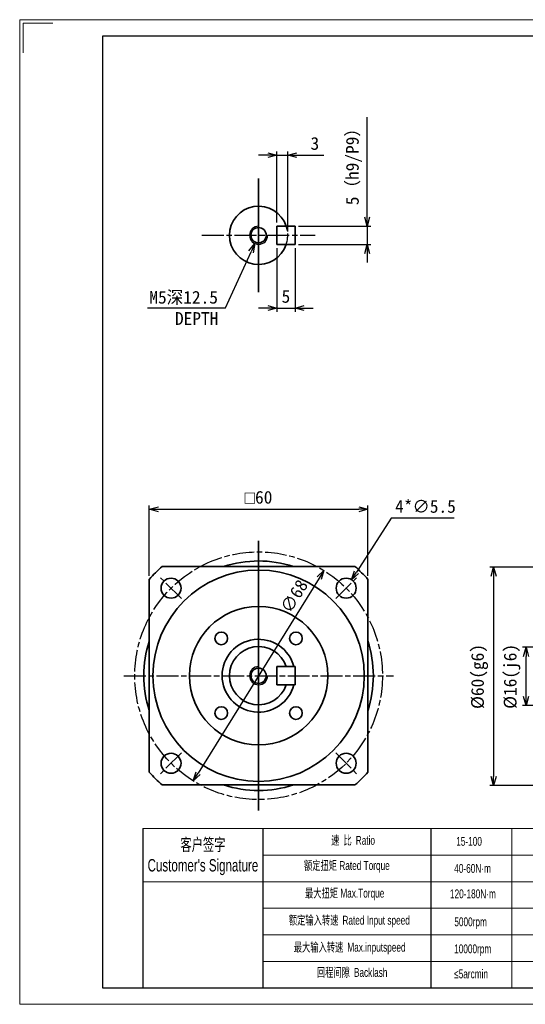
# Model space of a CAD drawing. Header units: millimetres. Extents: x 108 to 491, y 74 to 344.
# Tile 1 of 2: x 108 to 247, y 74 to 344. Entities that reach past the tile are written whole.
import ezdxf

# ---------------------------------------------------------------- set-up
doc = ezdxf.new("R2010")
doc.units = ezdxf.units.MM
doc.linetypes.add('AM_ISO02W050x2', pattern=[3.75, 3, -0.75])
doc.linetypes.add('AM_ISO08W050x2', pattern=[9, 6, -0.75, 1.5, -0.75])
doc.layers.add('7标注层', color=4, linetype='Continuous')
for name, color, linetype, lineweight in [('AM_1', 131, 'Continuous', 35), ('AM_3', 6, 'AM_ISO02W050x2', 25), ('AM_4', 3, 'Continuous', 25), ('AM_5', 3, 'Continuous', 25), ('AM_7', 4, 'AM_ISO08W050x2', 25), ('SLD-0', 7, 'Continuous', 18), ('图框_外框线', 7, 'Continuous', 18)]:
    doc.layers.add(name, color=color, linetype=linetype, lineweight=lineweight)
doc.styles.add('标准', font='arial.ttf', dxfattribs={"width": 0.667})
doc.dimstyles.new('AM_JIS$0', dxfattribs={"dimtxt": 3.5, "dimasz": 2.5, "dimexe": 1, "dimexo": 1, "dimgap": 1.5, "dimtad": 3, "dimdec": 3, "dimdsep": 46, "dimtxsty": 'Standard', "dimblk": 'OPEN30', "dimcen": 0, "dimclrd": 256, "dimclre": 256, "dimclrt": 2, "dimadec": 3, "dimazin": 2, "dimtp": 0.1, "dimtm": 0.1, "dimtfac": 0.71, "dimtdec": 3, "dimtmove": 0, "dimatfit": 3, "dimldrblk": 'OPEN30', "dimfxl": 1, "dimlwd": -1, "dimlwe": -1, "dimarcsym": 1})
doc.dimstyles.new('AM_JIS$3', dxfattribs={"dimtxt": 3.5, "dimasz": 2.5, "dimexe": 1, "dimexo": 1, "dimgap": 1.5, "dimtad": 3, "dimtoh": 1, "dimdec": 3, "dimdsep": 46, "dimtxsty": 'Standard', "dimblk": 'OPEN30', "dimcen": 0, "dimclrd": 256, "dimclre": 256, "dimclrt": 2, "dimadec": 3, "dimazin": 2, "dimtp": 0.1, "dimtm": 0.1, "dimtfac": 0.71, "dimtdec": 3, "dimtofl": 0, "dimtmove": 0, "dimatfit": 0, "dimldrblk": 'OPEN30', "dimfxl": 1, "dimlwd": -1, "dimlwe": -1, "dimarcsym": 1})

# ---------------------------------------------------------------- blocks, each defined once
blk = doc.blocks.new('_Open30')
at = {"color": 0, "linetype": 'ByBlock', "lineweight": -2}
for p, q in [((-1, 0.27), (0, 0)), ((0, 0), (-1, -0.27)), ((0, 0), (-1, 0))]:
    blk.add_line(p, q, dxfattribs=at)
blk = doc.blocks.new('*D103')
at = {"layer": 'AM_5', "linetype": 'ByBlock'}
for p, q in [((143.86, 191.3), (143.86, 210.56)), ((146.36, 209.56), (201.36, 209.56)), ((203.86, 191.3), (203.86, 210.56))]:
    blk.add_line(p, q, dxfattribs=at)
at = {"layer": 'Defpoints', "color": 0}
for p in [(203.86, 209.56), (143.86, 190.3), (203.86, 190.3)]:
    blk.add_point(p, dxfattribs=at)
at = {"layer": 'AM_5', "xscale": 2.5, "yscale": 2.5, "zscale": 2.5, "rotation": 180}
blk.add_blockref('_Open30', (143.86, 209.56), dxfattribs=at)
at = {"layer": 'AM_5', "xscale": 2.5, "yscale": 2.5, "zscale": 2.5}
blk.add_blockref('_Open30', (203.86, 209.56), dxfattribs=at)
at = {"layer": 'AM_5', "color": 2, "insert": (173.86, 212.81), "char_height": 3.5, "attachment_point": 5}
blk.add_mtext('{\\Famgdt|c134;o}60', dxfattribs=at)
blk = doc.blocks.new('*D104')
at = {"layer": 'AM_5', "linetype": 'ByBlock'}
for p, q in [((210.3, 207.12), (200.75, 192.3)), ((227.57, 207.12), (210.3, 207.12))]:
    blk.add_line(p, q, dxfattribs=at)
at = {"layer": 'Defpoints', "color": 0}
for p in [(199.39, 190.2), (196.42, 185.57)]:
    blk.add_point(p, dxfattribs=at)
at = {"layer": 'AM_5', "xscale": 2.5, "yscale": 2.5, "zscale": 2.5, "rotation": 237.2105985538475}
blk.add_blockref('_Open30', (199.39, 190.2), dxfattribs=at)
at = {"layer": 'AM_5', "color": 2, "insert": (219.68, 210.31), "char_height": 3.5, "attachment_point": 5}
blk.add_mtext('4*∅5.5', dxfattribs=at)
blk = doc.blocks.new('*D105')
at = {"layer": 'AM_5', "linetype": 'ByBlock'}
blk.add_line((190.47, 190.61), (157.25, 137.08), dxfattribs=at)
at = {"layer": 'Defpoints', "color": 0}
for p in [(191.79, 192.73), (155.94, 134.95)]:
    blk.add_point(p, dxfattribs=at)
at = {"layer": 'AM_5', "xscale": 2.5, "yscale": 2.5, "zscale": 2.5}
for p, rotation in [((191.79, 192.73), 58.17747372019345), ((155.94, 134.95), 238.1774737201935)]:
    blk.add_blockref('_Open30', p, dxfattribs=dict(at, rotation=rotation))
at = {"layer": 'AM_5', "color": 2, "insert": (183.62, 185.65), "char_height": 3.5, "attachment_point": 5, "rotation": 58.1775}
blk.add_mtext('∅68', dxfattribs=at)
blk = doc.blocks.new('*D107')
at = {"layer": 'AM_5', "linetype": 'ByBlock'}
for p, q in [((276.49, 171.66), (246.29, 171.66)), ((247.29, 158.16), (247.29, 169.16)), ((276.49, 155.66), (246.29, 155.66))]:
    blk.add_line(p, q, dxfattribs=at)
at = {"layer": 'Defpoints', "color": 0}
for p in [(247.29, 171.66), (277.49, 171.66), (277.49, 155.66)]:
    blk.add_point(p, dxfattribs=at)
at = {"layer": 'AM_5', "xscale": 2.5, "yscale": 2.5, "zscale": 2.5}
for p, rotation in [((247.29, 171.66), 90), ((247.29, 155.66), 270)]:
    blk.add_blockref('_Open30', p, dxfattribs=dict(at, rotation=rotation))
at = {"layer": 'AM_5', "color": 2, "insert": (243.45, 163.66), "char_height": 3.5, "attachment_point": 5, "rotation": 90}
blk.add_mtext('%%C16(j6)', dxfattribs=at)
blk = doc.blocks.new('*D108')
at = {"layer": 'AM_5', "linetype": 'ByBlock'}
for p, q in [((319.29, 193.66), (237.38, 193.66)), ((238.38, 191.16), (238.38, 136.16)), ((319.29, 133.66), (237.38, 133.66))]:
    blk.add_line(p, q, dxfattribs=at)
at = {"layer": 'Defpoints', "color": 0}
for p in [(320.29, 193.66), (238.38, 133.66), (320.29, 133.66)]:
    blk.add_point(p, dxfattribs=at)
at = {"layer": 'AM_5', "xscale": 2.5, "yscale": 2.5, "zscale": 2.5}
for p, rotation in [((238.38, 193.66), 90), ((238.38, 133.66), 270)]:
    blk.add_blockref('_Open30', p, dxfattribs=dict(at, rotation=rotation))
at = {"layer": 'AM_5', "color": 2, "insert": (234.53, 163.63), "char_height": 3.5, "attachment_point": 5, "rotation": 90}
blk.add_mtext('%%C60(g6)', dxfattribs=at)
blk = doc.blocks.new('*D120')
at = {"layer": 'AM_5', "linetype": 'ByBlock'}
for p, q in [((176.36, 306.76), (173.86, 306.76)), ((178.86, 288.28), (178.86, 307.76)), ((178.86, 306.76), (181.86, 306.76)), ((181.86, 285.78), (181.86, 307.76)), ((184.36, 306.76), (191.76, 306.76))]:
    blk.add_line(p, q, dxfattribs=at)
at = {"layer": 'Defpoints', "color": 0}
for p in [(181.86, 306.76), (178.86, 287.28), (181.86, 284.78)]:
    blk.add_point(p, dxfattribs=at)
at = {"layer": 'AM_5', "xscale": 2.5, "yscale": 2.5, "zscale": 2.5}
blk.add_blockref('_Open30', (178.86, 306.76), dxfattribs=at)
at = {"layer": 'AM_5', "xscale": 2.5, "yscale": 2.5, "zscale": 2.5, "rotation": 180}
blk.add_blockref('_Open30', (181.86, 306.76), dxfattribs=at)
at = {"layer": 'AM_5', "color": 2, "insert": (189.31, 309.97), "char_height": 3.5, "attachment_point": 5}
blk.add_mtext('3', dxfattribs=at)
blk = doc.blocks.new('*D121')
at = {"layer": 'AM_5', "linetype": 'ByBlock'}
for p, q in [((203.67, 289.78), (203.67, 317.17)), ((184.86, 287.28), (204.67, 287.28)), ((203.67, 287.28), (203.67, 282.28)), ((184.86, 282.28), (204.67, 282.28)), ((203.67, 279.78), (203.67, 277.28))]:
    blk.add_line(p, q, dxfattribs=at)
at = {"layer": 'Defpoints', "color": 0}
for p in [(183.86, 287.28), (183.86, 282.28), (203.67, 282.28)]:
    blk.add_point(p, dxfattribs=at)
at = {"layer": 'AM_5', "xscale": 2.5, "yscale": 2.5, "zscale": 2.5}
for p, rotation in [((203.67, 287.28), 270), ((203.67, 282.28), 90)]:
    blk.add_blockref('_Open30', p, dxfattribs=dict(at, rotation=rotation))
at = {"layer": 'AM_5', "color": 2, "insert": (200.03, 304.72), "char_height": 3.5, "attachment_point": 5, "rotation": 90}
blk.add_mtext('5（h9/P9）', dxfattribs=at)
blk = doc.blocks.new('*D122')
at = {"layer": 'AM_5', "linetype": 'ByBlock'}
for p, q in [((164.75, 264.84), (171.78, 280.23)), ((143.32, 264.84), (164.75, 264.84))]:
    blk.add_line(p, q, dxfattribs=at)
at = {"layer": 'Defpoints', "color": 0}
for p in [(174.9, 287.05), (172.82, 282.5)]:
    blk.add_point(p, dxfattribs=at)
at = {"layer": 'AM_5', "xscale": 2.5, "yscale": 2.5, "zscale": 2.5, "rotation": 65.42503652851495}
blk.add_blockref('_Open30', (172.82, 282.5), dxfattribs=at)
at = {"layer": 'AM_5', "color": 2, "insert": (153.29, 264.84), "char_height": 3.5, "attachment_point": 5}
blk.add_mtext('M5深12.5\\P   DEPTH', dxfattribs=at)
blk = doc.blocks.new('*D123')
at = {"layer": 'AM_5', "linetype": 'ByBlock'}
for p, q in [((178.86, 281.28), (178.86, 263.78)), ((183.86, 281.28), (183.86, 263.78)), ((176.36, 264.78), (173.86, 264.78)), ((178.86, 264.78), (183.86, 264.78)), ((186.36, 264.78), (188.86, 264.78))]:
    blk.add_line(p, q, dxfattribs=at)
at = {"layer": 'Defpoints', "color": 0}
for p in [(178.86, 282.28), (183.86, 282.28), (183.86, 264.78)]:
    blk.add_point(p, dxfattribs=at)
at = {"layer": 'AM_5', "xscale": 2.5, "yscale": 2.5, "zscale": 2.5}
blk.add_blockref('_Open30', (178.86, 264.78), dxfattribs=at)
at = {"layer": 'AM_5', "xscale": 2.5, "yscale": 2.5, "zscale": 2.5, "rotation": 180}
blk.add_blockref('_Open30', (183.86, 264.78), dxfattribs=at)
at = {"layer": 'AM_5', "color": 2, "insert": (181.36, 267.97), "char_height": 3.5, "attachment_point": 5}
blk.add_mtext('5', dxfattribs=at)

msp = doc.modelspace()

# ---------------------------------------------------------------- linework, layer by layer
for p, q in [((175.0104, 121.8673), (175.0104, 78.168)), ((221.1362, 121.8673), (221.1362, 78.168))]:
    msp.add_line(p, q)
at = {"layer": '7标注层', "color": 0}
msp.add_line((142.0461, 121.8673), (142.0461, 78.1755), dxfattribs=at)
at = {"layer": 'AM_1'}
for p, q in [((173.8635, 269.1997), (173.8635, 300.3503)), ((178.8635, 287.275), (178.8635, 282.275)), ((178.8635, 287.275), (183.8635, 287.275)), ((183.8635, 287.275), (183.8635, 282.275)), ((183.8635, 282.275), (178.8635, 282.275)), ((173.8635, 126.843), (173.8635, 200.843)), ((147.4059, 193.843), (171.1971, 193.843)), ((171.1971, 193.843), (173.8635, 193.843)), ((173.8635, 193.843), (176.5298, 193.843)), ((176.5298, 193.843), (200.321, 193.843)), ((143.8635, 166.5094), (143.8635, 190.3005)), ((203.8635, 190.3005), (203.8635, 137.3855)), ((143.8635, 163.843), (143.8635, 166.5094)), ((178.8635, 166.343), (178.8635, 161.343)), ((178.8635, 166.343), (183.8635, 166.343)), ((183.8635, 166.343), (183.8635, 161.343)), ((143.8635, 161.1767), (143.8635, 163.843)), ((203.8635, 163.843), (203.8635, 161.1767)), ((143.8635, 137.3855), (143.8635, 161.1767)), ((183.8635, 161.343), (178.8635, 161.343)), ((171.1971, 133.843), (147.4059, 133.843)), ((173.8635, 133.843), (171.1971, 133.843)), ((176.5298, 133.843), (173.8635, 133.843)), ((200.321, 133.843), (176.5298, 133.843))]:
    msp.add_line(p, q, dxfattribs=at)
for centre, radius in [((173.8635, 284.775), 2.1), ((173.8635, 163.843), 29), ((149.8218, 187.8846), 2.75), ((197.9051, 187.8846), 2.75), ((173.8635, 163.843), 19), ((163.6104, 174.0961), 1.75), ((184.1165, 174.0961), 1.75), ((173.8635, 163.843), 2.1), ((163.6104, 153.59), 1.75), ((184.1165, 153.59), 1.75), ((149.8218, 139.8014), 2.75), ((197.9051, 139.8014), 2.75)]:
    msp.add_circle(centre, radius, dxfattribs=at)
for centre, radius, start, end in [((173.8635, 284.775), 8, 18.209956, 341.790044), ((173.8635, 163.843), 31.5, 72.338978, 107.75279), ((173.8635, 163.843), 40, 131.409622, 138.590378), ((173.8635, 163.843), 40, 41.409622, 48.590378), ((173.8635, 163.843), 31.5, 162.24721, 197.75279), ((173.8635, 163.843), 10, 14.477512, 180), ((173.8635, 163.843), 31.5, 0, 17.75279), ((173.8635, 163.843), 8, 18.209956, 341.790044), ((173.8635, 163.843), 10, 180, 345.522488), ((173.8635, 163.843), 31.5, 342.24721, 0), ((173.8635, 163.843), 40, 221.409622, 228.590378), ((173.8635, 163.843), 40, 311.409622, 318.590378), ((173.8635, 163.843), 31.5, 252.24721, 287.75279)]:
    msp.add_arc(centre, radius, start, end, dxfattribs=at)
at = {"layer": 'AM_3'}
msp.add_arc((173.8635, 284.775), 8, 341.790044, 18.209956, dxfattribs=at)
at = {"layer": 'AM_4'}
for centre in [(173.8635, 284.775), (173.8635, 163.843)]:
    msp.add_arc(centre, 2.5, 90, 0, dxfattribs=at)
at = {"layer": 'AM_7'}
for p, q in [((158.2882, 284.775), (189.4388, 284.775)), ((152.6826, 185.0239), (146.9611, 190.7454)), ((195.0443, 185.0239), (200.7658, 190.7454)), ((136.8635, 163.843), (210.8635, 163.843)), ((152.6826, 142.6621), (146.9611, 136.9406)), ((195.0443, 142.6621), (200.7658, 136.9406))]:
    msp.add_line(p, q, dxfattribs=at)
msp.add_circle((173.8635, 163.843), 34, dxfattribs=at)
at = {"layer": 'SLD-0'}
msp.add_line((243.3604, 121.8673), (243.3604, 78.1804), dxfattribs=at)
at = {"layer": '图框_外框线'}
for p, q in [((142.0461, 121.8673), (486.0264, 121.8673)), ((175.0104, 114.5773), (368.3344, 114.5773)), ((142.0461, 107.2873), (486.0264, 107.2873)), ((175.0104, 99.9973), (486.0264, 99.9973)), ((175.0104, 92.7073), (486.0264, 92.7073)), ((175.0104, 85.4173), (486.0264, 85.4173))]:
    msp.add_line(p, q, dxfattribs=at)
at = {"layer": '图框_外框线', "color": 3}
msp.add_lwpolyline([(108.2755, 73.6242), (490.5776, 73.6242), (490.5776, 343.9665), (108.2755, 343.9665)], close=True, dxfattribs=at)
msp.add_lwpolyline([(109.1857, 334.864), (109.1857, 343.0562), (117.3779, 343.0562)], dxfattribs=at)
at = {"layer": '图框_外框线', "color": 3, "lineweight": 25}
msp.add_lwpolyline([(131.0316, 78.1755), (486.0264, 78.1755), (486.0264, 339.4153), (131.0316, 339.4153)], close=True, dxfattribs=at)

# ---------------------------------------------------------------- texts
at = {"layer": 'SLD-0', "color": 1, "attachment_point": 2, "style": '标准'}
for s, insert, char_height, width in [("{\\fSimSun|b0|i0|c134|p2;客户签字}\\PCustomer's Signature", (158.585, 119.1699), 3.402, 42.321231), ('{\\fSimSun|b0|i0|c134|p2;速 比 }Ratio', (199.8016, 119.8628), 2.43, 19.855313), ('15-100', (231.648, 119.5825), 2.43, 10.331852), ('{\\fSimSun|b0|i0|c134|p2;额定扭矩} Rated Torque', (198.0935, 112.9499), 2.43, 27.286044), ('40-60N·m', (232.6118, 112.153), 2.43, 10.331852), ('{\\fSimSun|b0|i0|c134|p2;最大扭矩} Max.Torque', (197.4957, 105.3543), 2.43, 31.385702), ('120-180N·m', (232.698, 105.173), 2.43, 12.989877), ('{\\fSimSun|b0|i0|c134|p2;额定输入转速 }Rated Input speed', (198.7768, 97.9294), 2.43, 44.709748), ('5000rpm', (232.0683, 97.4874), 2.43, 10.331852), ('{\\fSimSun|b0|i0|c134|p2;最大输入转速 }Max.inputspeed ', (198.8622, 90.5046), 2.43, 41.122516), ('10000rpm', (232.6482, 90.0676), 2.43, 18.648884), ('{\\fSimSun|b0|i0|c134|p2;回程间隙 }Backlash', (199.5454, 83.5917), 2.43, 19.855313), ('≤5arcmin ', (232.2039, 83.1892), 2.43, 10.331852)]:
    msp.add_mtext(s, dxfattribs=dict(at, insert=insert, char_height=char_height, width=width))

# ---------------------------------------------------------------- dimensions: what is measured, and where the dimension line sits
at = {"layer": 'AM_5'}
dim = msp.add_linear_dim(base=(203.6662, 282.275), p1=(183.8635, 287.275), p2=(183.8635, 282.275), angle=90, text='<>（h9/P9）', dimstyle='AM_JIS$0', override={"dimpost": ''}, dxfattribs=at)
dim.commit()
dim.dimension.update_dxf_attribs({"geometry": '*D121', "text_midpoint": (203.6662, 304.7247), "dimtype": 160})
dim = msp.add_linear_dim(base=(181.8635, 306.7575), p1=(178.8635, 287.275), p2=(181.8635, 284.775), dimstyle='AM_JIS$0', dxfattribs=at)
dim.commit()
dim.dimension.update_dxf_attribs({"geometry": '*D120', "text_midpoint": (189.3118, 309.9684)})
for p1, p2, text, override, picture, middle in [((174.9032, 287.0486), (172.8237, 282.5015), '<>深12.5\\X   DEPTH', {"dimpost": 'M<>'}, '*D122', (153.286, 264.8428)), ((196.4158, 185.5728), (199.3944, 190.1965), '4*<>', {"dimpost": ''}, '*D104', (219.6848, 207.118))]:
    dim = msp.add_diameter_dim_2p(p1=p1, p2=p2, text=text, dimstyle='AM_JIS$3', override=override, dxfattribs=at)
    dim.commit()
    dim.dimension.update_dxf_attribs({"geometry": picture, "text_midpoint": middle, "dimtype": 163})
for base, p1, p2, override, picture, middle in [((183.8635, 264.775), (178.8635, 282.275), (183.8635, 282.275), {"dimpost": ''}, '*D123', (181.3635, 267.9664)), ((203.8635, 209.5641), (143.8635, 190.3005), (203.8635, 190.3005), {"dimpost": '{\\Famgdt|c134;o}<>'}, '*D103', (173.8635, 212.8141))]:
    dim = msp.add_linear_dim(base=base, p1=p1, p2=p2, dimstyle='AM_JIS$0', override=override, dxfattribs=at)
    dim.commit()
    dim.dimension.update_dxf_attribs({"geometry": picture, "text_midpoint": middle})
dim = msp.add_diameter_dim_2p(p1=(155.9356, 134.9537), p2=(191.7913, 192.7323), dimstyle='AM_JIS$3', dxfattribs=at)
dim.commit()
dim.dimension.update_dxf_attribs({"geometry": '*D105', "text_midpoint": (186.3477, 183.9603), "dimtype": 163})
for base, p1, p2, override, picture, middle in [((238.3781, 133.6568), (320.2875, 193.6568), (320.2875, 133.6568), {"dimpost": '%%C<>(g6)'}, '*D108', (238.3781, 163.635)), ((247.2883, 171.6568), (277.4875, 155.6568), (277.4851, 171.6568), {"dimpost": '%%C<>(j6)'}, '*D107', (247.2883, 163.6568))]:
    dim = msp.add_linear_dim(base=base, p1=p1, p2=p2, angle=90, dimstyle='AM_JIS$0', override=override, dxfattribs=at)
    dim.commit()
    dim.dimension.update_dxf_attribs({"geometry": picture, "text_midpoint": middle, "dimtype": 160})

doc.saveas('drawing.dxf')
